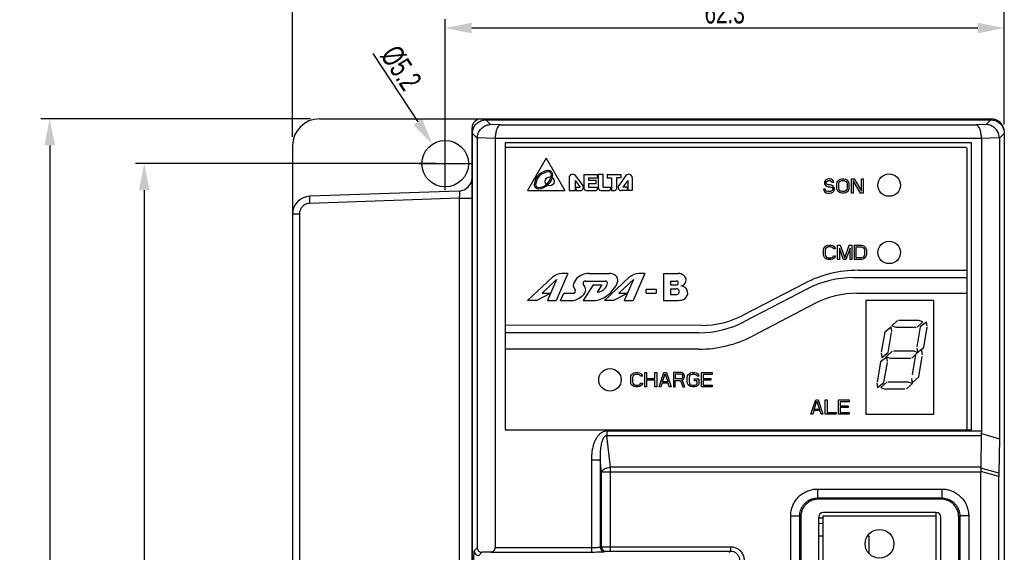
# Model space of a CAD drawing. Extents: x -1 to 1437, y 34 to 468.
# Tile 12 of 34: x 516 to 627, y 293 to 353. Entities that reach past the tile are written whole.
import ezdxf

# ---------------------------------------------------------------- set-up
doc = ezdxf.new("R2010")
doc.units = 0
doc.header["$LTSCALE"] = 23.1
doc.header["$MEASUREMENT"] = 0
doc.linetypes.add('HIDDEN', pattern=[0.2, 0.1, -0.1])
doc.layers.get('0').update_dxf_attribs({"linetype": 'CONTINUOUS'})
doc.layers.add('DEFAULT_2', color=8, linetype='HIDDEN')
doc.layers.add('DIM', color=5, linetype='CONTINUOUS', lineweight=0)
doc.styles.get("Standard").update_dxf_attribs({"font": 'txt', "width": 0.7})
doc.dimstyles.get("Standard").update_dxf_attribs({"dimtxt": 2.5, "dimasz": 1.5, "dimexe": 0.18, "dimexo": 0.0625, "dimgap": 0.09, "dimtad": 1, "dimdsep": 46, "dimtxsty": 'Standard', "dimblk": '_FILLED', "dimblk1": '_FILLED', "dimblk2": '_FILLED', "dimcen": 0.09, "dimadec": 0, "dimazin": 0, "dimtol": 1, "dimtp": 0.01, "dimtm": 0.01, "dimtfac": 1, "dimtofl": 0, "dimtmove": 0, "dimatfit": 3, "dimldrblk": '_FILLED', "dimfxl": 0, "dimtolj": 1, "dimarcsym": 0})

# ---------------------------------------------------------------- blocks, each defined once
blk = doc.blocks.new('_FILLED')
at = {"color": 0, "linetype": 'ByBlock'}
blk.add_solid([(0, 0), (-1, 0.2), (-1, -0.2)], dxfattribs=at)
blk = doc.blocks.new('*D76')
at = {"layer": 'DIM', "color": 0, "lineweight": -2}
for p, q in [((562.67, 337.03), (528.72, 337.03)), ((529.72, 334.03), (529.72, 186.13)), ((562.67, 183.13), (528.72, 183.13))]:
    blk.add_line(p, q, dxfattribs=at)
at = {"layer": 'DIM', "color": 0, "lineweight": -2, "xscale": 3, "yscale": 3, "zscale": 3}
for p, rotation in [((529.72, 337.03), 90), ((529.72, 183.13), 270)]:
    blk.add_blockref('_FILLED', p, dxfattribs=dict(at, rotation=rotation))
at = {"layer": 'DIM', "color": 0, "insert": (527.97, 260.08), "char_height": 2.5, "attachment_point": 5, "rotation": 90}
blk.add_mtext('\\A1;152', dxfattribs=at)
blk = doc.blocks.new('*D77')
at = {"layer": 'DIM', "color": 0, "lineweight": -2}
for p, q in [((548.49, 342.09), (518.06, 342.09)), ((519.06, 339.09), (519.06, 183.09)), ((546.47, 180.09), (518.06, 180.09))]:
    blk.add_line(p, q, dxfattribs=at)
at = {"layer": 'DIM', "color": 0, "lineweight": -2, "xscale": 3, "yscale": 3, "zscale": 3}
for p, rotation in [((519.06, 342.09), 90), ((519.06, 180.09), 270)]:
    blk.add_blockref('_FILLED', p, dxfattribs=dict(at, rotation=rotation))
at = {"layer": 'DIM', "color": 0, "insert": (517.31, 261.09), "char_height": 2.5, "attachment_point": 5, "rotation": 90}
blk.add_mtext('\\A1;162', dxfattribs=at)
blk = doc.blocks.new('*D78')
at = {"layer": 'DIM', "color": 0, "lineweight": -2}
for p, q in [((555.5, 349.47), (560.57, 341.74)), ((563.67, 334.03), (563.67, 340.03)), ((560.67, 337.03), (566.67, 337.03))]:
    blk.add_line(p, q, dxfattribs=at)
at = {"layer": 'DIM', "color": 0, "lineweight": -2, "xscale": 3, "yscale": 3, "zscale": 3, "rotation": 303.2789923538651}
blk.add_blockref('_FILLED', (562.22, 339.23), dxfattribs=at)
at = {"layer": 'DIM', "color": 0, "insert": (558.68, 347.82), "char_height": 2.5, "attachment_point": 5, "rotation": 303.279}
blk.add_mtext('\\A1;%%C5.2', dxfattribs=at)
blk = doc.blocks.new('*D79')
at = {"layer": 'DIM', "color": 0, "lineweight": -2}
for p, q in [((546.45, 340.05), (546.45, 361.87)), ((626.74, 341.57), (626.74, 361.87)), ((623.74, 360.87), (549.45, 360.87))]:
    blk.add_line(p, q, dxfattribs=at)
at = {"layer": 'DIM', "color": 0, "lineweight": -2, "xscale": 3, "yscale": 3, "zscale": 3, "rotation": 180}
blk.add_blockref('_FILLED', (546.45, 360.87), dxfattribs=at)
at = {"layer": 'DIM', "color": 0, "lineweight": -2, "xscale": 3, "yscale": 3, "zscale": 3}
blk.add_blockref('_FILLED', (626.74, 360.87), dxfattribs=at)
at = {"layer": 'DIM', "color": 0, "insert": (586.6, 362.62), "char_height": 2.5, "attachment_point": 5}
blk.add_mtext('\\A1;79.3', dxfattribs=at)
blk = doc.blocks.new('*D80')
at = {"layer": 'DIM', "color": 0, "lineweight": -2}
for p, q in [((563.67, 338.03), (563.67, 353.34)), ((626.74, 341.45), (626.74, 353.34)), ((623.74, 352.34), (566.67, 352.34))]:
    blk.add_line(p, q, dxfattribs=at)
at = {"layer": 'DIM', "color": 0, "lineweight": -2, "xscale": 3, "yscale": 3, "zscale": 3, "rotation": 180}
blk.add_blockref('_FILLED', (563.67, 352.34), dxfattribs=at)
at = {"layer": 'DIM', "color": 0, "lineweight": -2, "xscale": 3, "yscale": 3, "zscale": 3}
blk.add_blockref('_FILLED', (626.74, 352.34), dxfattribs=at)
at = {"layer": 'DIM', "color": 0, "insert": (595.2, 354.09), "char_height": 2.5, "attachment_point": 5}
blk.add_mtext('\\A1;62.3', dxfattribs=at)

msp = doc.modelspace()

# ---------------------------------------------------------------- linework, layer by layer
at = {"color": 7, "linetype": 'Continuous'}
for p, q in [((549.49, 342.09), (625.23, 342.09)), ((566.7, 179.08), (566.7, 341.08)), ((568.26, 341.97), (625.23, 341.97)), ((568.78, 341.44), (568.26, 341.97)), ((569.93, 341.4), (568.78, 341.44)), ((569.93, 341.4), (623.56, 341.4)), ((571.77, 342.09), (571.77, 341.97)), ((624.7, 341.44), (623.56, 341.4)), ((624.7, 341.44), (625.23, 341.97)), ((566.74, 193.16), (566.74, 340.45)), ((567.29, 339.9), (566.74, 340.45)), ((569.31, 339.87), (567.29, 339.94)), ((567.29, 339.9), (567.29, 293.64)), ((569.31, 339.89), (624.17, 339.89)), ((626.19, 339.94), (624.17, 339.87)), ((626.19, 339.9), (626.74, 340.45)), ((626.19, 339.9), (626.19, 305.97)), ((626.74, 340.57), (626.74, 179.5)), ((546.45, 339.05), (546.45, 181.1)), ((569.31, 339.87), (569.31, 293.69)), ((570.43, 339.37), (570.43, 306.97)), ((623.06, 339.37), (570.43, 339.37)), ((622.35, 338.86), (570.63, 338.86)), ((623.06, 306.97), (623.06, 339.37)), ((624.17, 339.87), (624.17, 306.84)), ((622.55, 307.17), (622.55, 338.66)), ((575.07, 337.65), (572.96, 334)), ((575.07, 337.65), (577.16, 334)), ((577.65, 335.44), (577.65, 334)), ((578.35, 335.68), (579.19, 334.58)), ((579.33, 335.82), (580.82, 335.82)), ((579.33, 335.82), (579.33, 334.26)), ((580.82, 335.82), (580.82, 335.43)), ((580.97, 335.83), (581.48, 335.83)), ((580.97, 334.27), (580.97, 335.83)), ((581.48, 334.39), (581.48, 335.83)), ((581.93, 335.82), (583.49, 335.82)), ((581.93, 335.82), (581.93, 335.44)), ((581.93, 335.44), (582.45, 335.44)), ((582.45, 335.44), (582.45, 334)), ((584.06, 335.68), (583.25, 334.57)), ((583.49, 335.82), (583.49, 335.43)), ((584.77, 335.44), (584.77, 334)), ((578.34, 335.11), (578.9, 334.36)), ((578.34, 335.11), (578.34, 334)), ((578.4, 334.36), (578.9, 334.36)), ((578.4, 334.36), (578.4, 334)), ((579.84, 335.43), (580.82, 335.43)), ((579.84, 335.43), (579.84, 335.16)), ((579.84, 335.16), (580.69, 335.16)), ((579.84, 334.77), (580.69, 334.77)), ((579.84, 334.77), (579.84, 334.37)), ((579.84, 334.37), (580.82, 334.37)), ((580.69, 334.77), (580.69, 335.16)), ((580.82, 334.37), (580.82, 334.12)), ((581.48, 334.39), (582.33, 334.39)), ((582.33, 334.39), (582.33, 334.14)), ((583.49, 335.43), (582.98, 335.43)), ((582.98, 335.43), (582.98, 334.14)), ((584.26, 335.11), (583.72, 334.37)), ((584.19, 334.37), (583.72, 334.37)), ((584.19, 334.37), (584.19, 334)), ((584.26, 335.11), (584.26, 334)), ((606.48, 335.07), (606.45, 334.94)), ((606.45, 334.94), (606.45, 334.8)), ((606.45, 334.8), (606.48, 334.66)), ((606.62, 335.21), (606.48, 335.07)), ((606.48, 334.66), (606.62, 334.52)), ((606.75, 335.28), (606.62, 335.21)), ((606.62, 334.52), (606.75, 334.45)), ((606.65, 334.9), (606.69, 335.01)), ((606.65, 334.83), (606.65, 334.9)), ((606.69, 334.73), (606.65, 334.83)), ((606.69, 335.01), (606.79, 335.07)), ((606.79, 334.66), (606.69, 334.73)), ((606.89, 335.32), (606.75, 335.28)), ((606.75, 334.45), (606.89, 334.42)), ((606.79, 335.07), (606.89, 335.11)), ((606.89, 334.63), (606.79, 334.66)), ((607.06, 335.32), (606.89, 335.32)), ((606.89, 335.11), (607.09, 335.11)), ((607.09, 334.63), (606.89, 334.63)), ((606.89, 334.42), (607.09, 334.42)), ((607.23, 335.28), (607.06, 335.32)), ((607.09, 335.11), (607.19, 335.07)), ((607.26, 334.59), (607.09, 334.63)), ((607.09, 334.42), (607.23, 334.39)), ((607.19, 335.07), (607.26, 335.01)), ((607.36, 335.18), (607.23, 335.28)), ((607.23, 334.39), (607.33, 334.32)), ((607.26, 335.01), (607.29, 334.94)), ((607.4, 334.52), (607.26, 334.59)), ((607.29, 334.94), (607.5, 334.94)), ((607.46, 335.04), (607.36, 335.18)), ((607.53, 334.39), (607.4, 334.52)), ((607.5, 334.94), (607.46, 335.04)), ((607.6, 334.25), (607.53, 334.39)), ((607.87, 334.76), (607.9, 334.94)), ((607.87, 334.25), (607.87, 334.76)), ((607.9, 334.94), (607.97, 335.07)), ((607.97, 335.07), (608.1, 335.21)), ((608.07, 334.76), (608.1, 334.9)), ((608.07, 334.25), (608.07, 334.76)), ((608.1, 335.21), (608.24, 335.28)), ((608.1, 334.9), (608.17, 335.01)), ((608.17, 335.01), (608.27, 335.07)), ((608.24, 335.28), (608.41, 335.32)), ((608.27, 335.07), (608.41, 335.11)), ((608.41, 335.32), (608.68, 335.32)), ((608.41, 335.11), (608.68, 335.11)), ((608.68, 335.32), (608.85, 335.28)), ((608.68, 335.11), (608.81, 335.07)), ((608.81, 335.07), (608.91, 335.01)), ((608.85, 335.28), (608.98, 335.21)), ((608.91, 335.01), (608.98, 334.9)), ((608.98, 335.21), (609.12, 335.07)), ((608.98, 334.9), (609.02, 334.76)), ((609.02, 334.76), (609.02, 334.25)), ((609.12, 335.07), (609.18, 334.94)), ((609.18, 334.94), (609.22, 334.76)), ((609.22, 334.76), (609.22, 334.25)), ((609.49, 335.32), (609.79, 335.32)), ((609.49, 333.7), (609.49, 335.32)), ((610.53, 333.7), (609.69, 335.11)), ((609.69, 335.11), (609.69, 333.7)), ((609.79, 335.32), (610.64, 333.94)), ((610.64, 335.32), (610.84, 335.32)), ((610.64, 333.94), (610.64, 335.32)), ((610.84, 335.32), (610.84, 333.7)), ((565.24, 333.94), (548.41, 333.35)), ((572.96, 334), (577.16, 334)), ((577.65, 334), (578.34, 334)), ((578.4, 334), (578.9, 334)), ((579.59, 334), (580.7, 334)), ((581.24, 334), (582.19, 334)), ((582.45, 334), (582.84, 334)), ((584.19, 334), (583.54, 334)), ((584.77, 334), (584.26, 334)), ((606.55, 334.14), (606.35, 334.14)), ((606.35, 334.14), (606.38, 334.01)), ((606.38, 334.01), (606.48, 333.83)), ((606.48, 333.83), (606.65, 333.73)), ((606.59, 334.04), (606.55, 334.14)), ((606.69, 333.94), (606.59, 334.04)), ((606.65, 333.73), (606.82, 333.7)), ((606.82, 333.9), (606.69, 333.94)), ((607.09, 333.9), (606.82, 333.9)), ((606.82, 333.7), (607.09, 333.7)), ((607.23, 333.94), (607.09, 333.9)), ((607.09, 333.7), (607.26, 333.73)), ((607.33, 334.01), (607.23, 333.94)), ((607.26, 333.73), (607.4, 333.8)), ((607.33, 334.32), (607.4, 334.21)), ((607.4, 334.11), (607.33, 334.01)), ((607.4, 334.21), (607.4, 334.11)), ((607.4, 333.8), (607.53, 333.94)), ((607.53, 333.94), (607.6, 334.08)), ((607.6, 334.08), (607.6, 334.25)), ((607.9, 334.08), (607.87, 334.25)), ((607.97, 333.94), (607.9, 334.08)), ((608.1, 333.8), (607.97, 333.94)), ((608.1, 334.11), (608.07, 334.25)), ((608.17, 334.01), (608.1, 334.11)), ((608.24, 333.73), (608.1, 333.8)), ((608.27, 333.94), (608.17, 334.01)), ((608.41, 333.7), (608.24, 333.73)), ((608.41, 333.9), (608.27, 333.94)), ((608.68, 333.9), (608.41, 333.9)), ((608.68, 333.7), (608.41, 333.7)), ((608.81, 333.94), (608.68, 333.9)), ((608.85, 333.73), (608.68, 333.7)), ((608.91, 334.01), (608.81, 333.94)), ((608.98, 333.8), (608.85, 333.73)), ((608.98, 334.11), (608.91, 334.01)), ((609.02, 334.25), (608.98, 334.11)), ((609.12, 333.94), (608.98, 333.8)), ((609.18, 334.08), (609.12, 333.94)), ((609.22, 334.25), (609.18, 334.08)), ((609.69, 333.7), (609.49, 333.7)), ((610.84, 333.7), (610.53, 333.7)), ((565.26, 333.13), (548.39, 332.54)), ((565.26, 333.13), (565.26, 187.03)), ((565.26, 333.13), (566.7, 333.13)), ((547.22, 331.33), (546.45, 331.33)), ((547.22, 331.33), (547.22, 188.83)), ((606.45, 327.58), (606.59, 327.72)), ((606.59, 327.72), (606.72, 327.79)), ((606.72, 327.79), (606.89, 327.82)), ((606.89, 327.82), (607.19, 327.82)), ((607.19, 327.82), (607.36, 327.79)), ((607.36, 327.79), (607.5, 327.72)), ((607.5, 327.72), (607.63, 327.58)), ((607.94, 326.2), (607.94, 327.82)), ((607.94, 327.82), (608.24, 327.82)), ((608.24, 327.82), (608.75, 326.38)), ((608.75, 326.38), (609.25, 327.82)), ((609.25, 327.82), (609.56, 327.82)), ((609.56, 327.82), (609.56, 326.2)), ((609.83, 326.2), (609.83, 327.82)), ((609.83, 327.82), (610.64, 327.82)), ((610.64, 327.82), (610.8, 327.79)), ((610.8, 327.79), (610.94, 327.72)), ((610.94, 327.72), (611.07, 327.58)), ((606.35, 327.27), (606.38, 327.44)), ((606.35, 326.75), (606.35, 327.27)), ((606.38, 326.58), (606.35, 326.75)), ((606.38, 327.44), (606.45, 327.58)), ((606.45, 326.44), (606.38, 326.58)), ((606.59, 327.41), (606.55, 327.27)), ((606.55, 327.27), (606.55, 326.75)), ((606.55, 326.75), (606.59, 326.62)), ((606.65, 327.51), (606.59, 327.41)), ((606.59, 326.62), (606.65, 326.51)), ((606.75, 327.58), (606.65, 327.51)), ((606.89, 327.62), (606.75, 327.58)), ((607.19, 327.62), (606.89, 327.62)), ((607.33, 327.58), (607.19, 327.62)), ((607.43, 327.51), (607.33, 327.58)), ((607.46, 327.41), (607.43, 327.51)), ((607.43, 326.51), (607.46, 326.62)), ((607.67, 327.41), (607.46, 327.41)), ((607.46, 326.62), (607.67, 326.62)), ((607.63, 327.58), (607.67, 327.41)), ((607.67, 326.62), (607.63, 326.44)), ((608.61, 326.2), (608.14, 327.48)), ((608.14, 327.48), (608.14, 326.2)), ((609.35, 327.48), (608.88, 326.2)), ((609.35, 326.2), (609.35, 327.48)), ((610.03, 326.41), (610.03, 327.62)), ((610.03, 327.62), (610.64, 327.62)), ((610.64, 327.62), (610.77, 327.58)), ((610.77, 327.58), (610.87, 327.51)), ((610.87, 327.51), (610.94, 327.41)), ((610.94, 326.62), (610.87, 326.51)), ((610.94, 327.41), (610.97, 327.27)), ((610.97, 326.75), (610.94, 326.62)), ((610.97, 327.27), (610.97, 326.75)), ((611.07, 327.58), (611.14, 327.44)), ((611.14, 326.58), (611.07, 326.44)), ((611.14, 327.44), (611.18, 327.27)), ((611.18, 326.75), (611.14, 326.58)), ((611.18, 327.27), (611.18, 326.75)), ((606.59, 326.31), (606.45, 326.44)), ((606.72, 326.24), (606.59, 326.31)), ((606.65, 326.51), (606.75, 326.44)), ((606.89, 326.2), (606.72, 326.24)), ((606.75, 326.44), (606.89, 326.41)), ((606.89, 326.41), (607.19, 326.41)), ((607.19, 326.2), (606.89, 326.2)), ((607.19, 326.41), (607.33, 326.44)), ((607.36, 326.24), (607.19, 326.2)), ((607.33, 326.44), (607.43, 326.51)), ((607.5, 326.31), (607.36, 326.24)), ((607.63, 326.44), (607.5, 326.31)), ((608.14, 326.2), (607.94, 326.2)), ((608.88, 326.2), (608.61, 326.2)), ((609.56, 326.2), (609.35, 326.2)), ((610.64, 326.2), (609.83, 326.2)), ((610.64, 326.41), (610.03, 326.41)), ((610.77, 326.44), (610.64, 326.41)), ((610.8, 326.24), (610.64, 326.2)), ((610.87, 326.51), (610.77, 326.44)), ((610.94, 326.31), (610.8, 326.24)), ((611.07, 326.44), (610.94, 326.31)), ((577.51, 324.62), (576.19, 321.56)), ((577.51, 324.62), (576.84, 324.62)), ((579.9, 324.62), (582.17, 324.62)), ((586.18, 324.62), (584.86, 321.56)), ((586.18, 324.62), (585.51, 324.62)), ((588.28, 324.62), (589.97, 324.62)), ((588.28, 324.62), (588.28, 321.56)), ((610.25, 324.99), (622.55, 324.99)), ((572.97, 321.56), (575.77, 324.2)), ((576.24, 323.95), (574.6, 322.4)), ((576.24, 323.95), (575.21, 321.56)), ((580.35, 323.33), (579.22, 321.56)), ((579.46, 323.07), (579.25, 323.47)), ((579.46, 323.78), (581.74, 323.78)), ((580.35, 323.33), (581.33, 323.33)), ((581.33, 323.33), (580.81, 322.53)), ((581.64, 321.56), (584.44, 324.2)), ((584.91, 323.95), (583.27, 322.4)), ((584.91, 323.95), (583.88, 321.56)), ((589.07, 323.78), (589.74, 323.78)), ((589.07, 323.78), (589.07, 323.33)), ((589.07, 323.33), (589.74, 323.33)), ((604.19, 323.51), (597.28, 319.91)), ((609.71, 324.16), (622.55, 324.16)), ((573.96, 321.56), (575.57, 322.4)), ((574.6, 322.4), (575.57, 322.4)), ((576.68, 321.56), (577.04, 322.4)), ((577.04, 322.4), (578.15, 322.4)), ((578.13, 323.15), (578.35, 322.73)), ((582.63, 321.56), (584.24, 322.4)), ((583.27, 322.4), (584.24, 322.4)), ((586.36, 322.85), (587.46, 322.85)), ((586.36, 322.4), (586.36, 322.85)), ((586.36, 322.4), (587.46, 322.4)), ((587.46, 322.85), (587.46, 322.4)), ((589.07, 322.91), (589.74, 322.91)), ((589.07, 322.91), (589.07, 322.24)), ((589.07, 322.24), (589.74, 322.24)), ((604.55, 322.9), (597.44, 319.2)), ((610.12, 322.4), (622.55, 322.4)), ((573.96, 321.56), (572.97, 321.56)), ((575.21, 321.56), (576.19, 321.56)), ((576.68, 321.56), (577.78, 321.56)), ((579.22, 321.56), (580.2, 321.56)), ((582.63, 321.56), (581.64, 321.56)), ((583.88, 321.56), (584.86, 321.56)), ((588.28, 321.56), (589.55, 321.56)), ((605.46, 321.26), (598.34, 317.56)), ((618.81, 321.59), (611.12, 321.59)), ((611.12, 321.59), (611.12, 308.73)), ((618.81, 308.73), (618.81, 321.59)), ((592.61, 318.77), (570.43, 318.78)), ((592.29, 317.94), (570.43, 317.94)), ((592.29, 316.08), (570.43, 316.08)), ((584.7, 313.2), (584.84, 313.34)), ((584.84, 313.34), (584.97, 313.41)), ((584.97, 313.41), (585.14, 313.45)), ((585.14, 313.24), (585.01, 313.2)), ((585.14, 313.45), (585.44, 313.45)), ((585.44, 313.24), (585.14, 313.24)), ((585.44, 313.45), (585.61, 313.41)), ((585.58, 313.2), (585.44, 313.24)), ((585.61, 313.41), (585.75, 313.34)), ((585.75, 313.34), (585.88, 313.2)), ((586.19, 313.45), (586.39, 313.45)), ((586.19, 311.83), (586.19, 313.45)), ((586.39, 313.45), (586.39, 312.79)), ((587.33, 313.45), (587.54, 313.45)), ((587.33, 312.79), (587.33, 313.45)), ((587.54, 313.45), (587.54, 311.83)), ((587.81, 311.83), (588.35, 313.45)), ((588.18, 312.38), (588.48, 313.31)), ((588.35, 313.45), (588.62, 313.45)), ((588.48, 313.31), (588.79, 312.38)), ((588.62, 313.45), (589.16, 311.83)), ((590.24, 313.45), (589.43, 313.45)), ((589.43, 313.45), (589.43, 311.83)), ((590.27, 313.27), (589.63, 313.27)), ((589.63, 313.27), (589.63, 312.76)), ((590.41, 313.41), (590.24, 313.45)), ((590.37, 313.24), (590.27, 313.27)), ((590.44, 313.17), (590.37, 313.24)), ((590.54, 313.31), (590.41, 313.41)), ((590.64, 313.17), (590.54, 313.31)), ((591.08, 313.2), (591.22, 313.34)), ((591.22, 313.34), (591.35, 313.41)), ((591.35, 313.41), (591.52, 313.45)), ((591.52, 313.24), (591.38, 313.2)), ((591.52, 313.45), (591.82, 313.45)), ((591.82, 313.24), (591.52, 313.24)), ((591.82, 313.45), (591.99, 313.41)), ((591.96, 313.2), (591.82, 313.24)), ((591.99, 313.41), (592.13, 313.34)), ((592.13, 313.34), (592.26, 313.2)), ((592.57, 313.45), (593.78, 313.45)), ((592.57, 311.83), (592.57, 313.45)), ((593.78, 313.24), (592.77, 313.24)), ((592.77, 313.24), (592.77, 312.79)), ((593.78, 313.45), (593.78, 313.24)), ((584.6, 312.89), (584.63, 313.07)), ((584.6, 312.38), (584.6, 312.89)), ((584.63, 312.21), (584.6, 312.38)), ((584.63, 313.07), (584.7, 313.2)), ((584.7, 312.07), (584.63, 312.21)), ((584.84, 313.03), (584.8, 312.89)), ((584.8, 312.89), (584.8, 312.38)), ((584.8, 312.38), (584.84, 312.24)), ((584.9, 313.14), (584.84, 313.03)), ((584.84, 312.24), (584.9, 312.14)), ((585.01, 313.2), (584.9, 313.14)), ((584.9, 312.14), (585.01, 312.07)), ((585.68, 313.14), (585.58, 313.2)), ((585.58, 312.07), (585.68, 312.14)), ((585.71, 313.03), (585.68, 313.14)), ((585.68, 312.14), (585.71, 312.24)), ((585.92, 313.03), (585.71, 313.03)), ((585.71, 312.24), (585.92, 312.24)), ((585.88, 313.2), (585.92, 313.03)), ((585.92, 312.24), (585.88, 312.07)), ((586.39, 312.79), (587.33, 312.79)), ((587.33, 312.58), (586.39, 312.58)), ((586.39, 312.58), (586.39, 311.83)), ((587.33, 311.83), (587.33, 312.58)), ((588.14, 312.24), (588.01, 311.83)), ((588.82, 312.24), (588.14, 312.24)), ((588.79, 312.38), (588.18, 312.38)), ((588.95, 311.83), (588.82, 312.24)), ((589.63, 312.76), (590.27, 312.76)), ((589.63, 312.55), (590.2, 312.55)), ((589.63, 311.83), (589.63, 312.55)), ((590.2, 312.55), (590.47, 311.83)), ((590.27, 312.76), (590.37, 312.79)), ((590.37, 312.79), (590.44, 312.86)), ((590.41, 312.62), (590.54, 312.69)), ((590.71, 311.83), (590.41, 312.62)), ((590.47, 313.07), (590.44, 313.17)), ((590.44, 312.86), (590.47, 312.96)), ((590.47, 312.96), (590.47, 313.07)), ((590.54, 312.69), (590.64, 312.83)), ((590.68, 313.07), (590.64, 313.17)), ((590.64, 312.83), (590.68, 312.93)), ((590.68, 312.93), (590.68, 313.07)), ((590.98, 312.89), (591.01, 313.07)), ((590.98, 312.38), (590.98, 312.89)), ((591.01, 312.2), (590.98, 312.38)), ((591.01, 313.07), (591.08, 313.2)), ((591.08, 312.07), (591.01, 312.2)), ((591.22, 313.03), (591.18, 312.89)), ((591.18, 312.89), (591.18, 312.38)), ((591.18, 312.38), (591.22, 312.24)), ((591.28, 313.14), (591.22, 313.03)), ((591.22, 312.24), (591.28, 312.14)), ((591.38, 313.2), (591.28, 313.14)), ((591.28, 312.14), (591.38, 312.07)), ((591.79, 312.72), (592.3, 312.72)), ((591.79, 312.52), (591.79, 312.72)), ((592.09, 312.52), (591.79, 312.52)), ((592.06, 313.14), (591.96, 313.2)), ((591.96, 312.07), (592.06, 312.14)), ((592.09, 313.03), (592.06, 313.14)), ((592.06, 312.14), (592.09, 312.24)), ((592.3, 313.03), (592.09, 313.03)), ((592.09, 312.24), (592.09, 312.52)), ((592.26, 313.2), (592.3, 313.03)), ((592.3, 312.2), (592.26, 312.07)), ((592.3, 312.72), (592.3, 312.2)), ((592.77, 312.79), (593.65, 312.79)), ((593.65, 312.58), (592.77, 312.58)), ((592.77, 312.58), (592.77, 312.03)), ((593.65, 312.79), (593.65, 312.58)), ((584.84, 311.93), (584.7, 312.07)), ((584.97, 311.86), (584.84, 311.93)), ((585.14, 311.83), (584.97, 311.86)), ((585.01, 312.07), (585.14, 312.03)), ((585.14, 312.03), (585.44, 312.03)), ((585.44, 311.83), (585.14, 311.83)), ((585.44, 312.03), (585.58, 312.07)), ((585.61, 311.86), (585.44, 311.83)), ((585.75, 311.93), (585.61, 311.86)), ((585.88, 312.07), (585.75, 311.93)), ((586.39, 311.83), (586.19, 311.83)), ((587.54, 311.83), (587.33, 311.83)), ((588.01, 311.83), (587.81, 311.83)), ((589.16, 311.83), (588.95, 311.83)), ((589.43, 311.83), (589.63, 311.83)), ((590.47, 311.83), (590.71, 311.83)), ((591.22, 311.93), (591.08, 312.07)), ((591.35, 311.86), (591.22, 311.93)), ((591.52, 311.83), (591.35, 311.86)), ((591.38, 312.07), (591.52, 312.03)), ((591.52, 312.03), (591.82, 312.03)), ((591.82, 311.83), (591.52, 311.83)), ((591.82, 312.03), (591.96, 312.07)), ((591.99, 311.86), (591.82, 311.83)), ((592.13, 311.93), (591.99, 311.86)), ((592.26, 312.07), (592.13, 311.93)), ((593.78, 311.83), (592.57, 311.83)), ((592.77, 312.03), (593.78, 312.03)), ((593.78, 312.03), (593.78, 311.83)), ((604.93, 308.74), (605.47, 310.36)), ((605.3, 309.29), (605.61, 310.22)), ((605.47, 310.36), (605.74, 310.36)), ((605.61, 310.22), (605.91, 309.29)), ((605.74, 310.36), (606.28, 308.74)), ((606.55, 310.36), (606.75, 310.36)), ((606.55, 308.74), (606.55, 310.36)), ((606.75, 310.36), (606.75, 308.94)), ((608.04, 310.36), (609.25, 310.36)), ((608.04, 308.74), (608.04, 310.36)), ((609.25, 310.15), (608.24, 310.15)), ((608.24, 310.15), (608.24, 309.7)), ((609.25, 310.36), (609.25, 310.15)), ((605.27, 309.15), (605.13, 308.74)), ((605.94, 309.15), (605.27, 309.15)), ((605.91, 309.29), (605.3, 309.29)), ((606.08, 308.74), (605.94, 309.15)), ((606.75, 308.94), (607.77, 308.94)), ((607.77, 308.94), (607.77, 308.74)), ((608.24, 309.7), (609.12, 309.7)), ((609.12, 309.5), (608.24, 309.5)), ((608.24, 309.5), (608.24, 308.94)), ((608.24, 308.94), (609.25, 308.94)), ((609.12, 309.7), (609.12, 309.5)), ((609.25, 308.94), (609.25, 308.74)), ((605.13, 308.74), (604.93, 308.74)), ((606.28, 308.74), (606.08, 308.74)), ((607.77, 308.74), (606.55, 308.74)), ((609.25, 308.74), (608.04, 308.74)), ((611.12, 308.73), (618.81, 308.73)), ((570.43, 306.97), (623.06, 306.97)), ((624.17, 306.84), (581.92, 306.84)), ((581.92, 306.84), (581.92, 306.3)), ((624.15, 306.3), (581.92, 306.3)), ((582.31, 302.75), (581.92, 306.3)), ((624.15, 306.3), (624.08, 302.75)), ((624.16, 306.55), (626.19, 305.97)), ((626.19, 305.97), (626.11, 302.09)), ((580.16, 303.58), (580.16, 293.18)), ((580.16, 303.58), (581.16, 303.58)), ((581.16, 303.58), (581.16, 293.73)), ((581.31, 302.21), (581.16, 303.58)), ((581.31, 293.76), (581.31, 302.21)), ((624.08, 302.75), (582.31, 302.75)), ((582.31, 293.27), (582.31, 302.75)), ((624.08, 302.21), (582.31, 302.21)), ((626.11, 302.09), (624.08, 302.65)), ((626.11, 301.72), (624.08, 302.28)), ((624.08, 180.17), (624.08, 302.21)), ((626.11, 180.14), (626.11, 301.72)), ((605.68, 300.29), (619.69, 300.29)), ((605.68, 300.29), (605.68, 299.28)), ((619.69, 300.29), (619.69, 299.28)), ((605.68, 299.28), (619.69, 299.28)), ((605.68, 299.28), (605.8, 299.16)), ((619.57, 299.16), (605.8, 299.16)), ((619.69, 299.28), (619.57, 299.16)), ((602.65, 207.91), (602.65, 297.26)), ((602.65, 297.26), (603.66, 297.26)), ((603.66, 207.91), (603.66, 297.26)), ((603.66, 297.26), (603.78, 297.14)), ((603.78, 297.14), (603.78, 208.03)), ((605.8, 297.13), (605.8, 243.27)), ((605.8, 297.03), (606.29, 297.03)), ((606.29, 297.24), (606.29, 243.37)), ((619.05, 297.24), (606.29, 297.24)), ((619.07, 297.64), (606.31, 297.64)), ((619.05, 242.76), (619.05, 297.64)), ((619.57, 243.27), (619.57, 297.13)), ((621.72, 297.26), (621.6, 297.14)), ((621.6, 208.03), (621.6, 297.14)), ((621.72, 297.26), (621.72, 207.91)), ((622.73, 297.26), (621.72, 297.26)), ((622.73, 297.26), (622.73, 207.91)), ((606.29, 296.38), (605.8, 296.39)), ((605.8, 295.01), (606.29, 295.01)), ((611.33, 295.01), (611.46, 295.01)), ((611.46, 295.01), (611.46, 293.04)), ((566.95, 293.3), (567.29, 293.64)), ((569.31, 293.69), (580.16, 293.69)), ((581.16, 293.73), (581.31, 293.76)), ((581.66, 293.23), (581.81, 293.26)), ((582.31, 293.78), (595.87, 293.78)), ((582.31, 293.27), (595.87, 293.27)), ((595.87, 293.27), (595.72, 293.12)), ((595.87, 293.78), (595.87, 293.27)), ((567.46, 292.79), (567.81, 293.15)), ((568.81, 293.18), (567.81, 293.15)), ((568.81, 293.18), (580.16, 293.18))]:
    msp.add_line(p, q, dxfattribs=at)
for centre, radius in [((563.67, 337.03), 2.63), ((575.45, 335.02), 0.506), ((613.75, 334.61), 1.27), ((613.75, 327.01), 1.27), ((582.26, 312.63), 1.27), ((612.67, 294.11), 1.62)]:
    msp.add_circle(centre, radius, dxfattribs=at)
for centre, radius, start, end in [((549.49, 339.05), 3.04, 90, 180), ((567.72, 341.08), 1.01, 90, 180), ((625.23, 340.57), 1.52, 0, 90), ((570.63, 338.66), 0.203, 89.9985, 179.9985), ((622.35, 338.66), 0.203, 359.9985, 89.9985), ((565.18, 335.46), 1.52, 272, 0.0004), ((575.4, 334.57), 1.68, 92.618, 176.6629), ((575.4, 334.57), 1.53, 92.357, 176.6629), ((574.12, 335.86), 1.53, 272.618, 356.9239), ((574.12, 335.86), 1.68, 272.618, 356.6629), ((575.34, 335.79), 0.451, 356.6629, 92.618), ((575.35, 335.8), 0.299, 356.9239, 92.357), ((578.04, 335.44), 0.395, 37.0979, 179.9985), ((584.38, 335.44), 0.395, 359.9985, 143.7185), ((574.17, 334.64), 0.451, 176.6629, 272.618), ((574.17, 334.64), 0.304, 176.6629, 272.618), ((578.9, 334.36), 0.359, 269.9985, 37.0979), ((583.54, 334.36), 0.359, 143.7185, 269.9985), ((548.48, 331.33), 2.02, 92, 180), ((579.59, 334.26), 0.263, 179.9985, 269.9985), ((580.7, 334.12), 0.121, 269.9985, 359.9985), ((581.24, 334.27), 0.273, 179.9985, 269.9985), ((582.19, 334.14), 0.142, 269.9985, 359.9985), ((582.84, 334.14), 0.137, 269.9985, 359.9985), ((576.84, 323.07), 1.55, 89.9985, 133.2905), ((579.9, 322.62), 2, 89.9985, 134.5719), ((582.17, 323.25), 1.37, 63.5236, 89.9985), ((582.49, 323.89), 0.651, 359.9985, 63.5236), ((585.51, 323.07), 1.55, 89.9985, 133.2905), ((589.97, 323.56), 1.06, 56.5768, 89.9985), ((590.19, 323.89), 0.66, 277.0371, 56.5768), ((610.25, 311.86), 13.13, 89.9985, 117.4751), ((578.33, 323.25), 0.225, 170.9732, 207.4751), ((579.46, 323.07), 1.37, 134.5719, 170.9732), ((579.46, 323.56), 0.225, 89.9985, 203.4512), ((579.9, 324.97), 3.49, 301.467, 333.7214), ((581.74, 323.56), 0.225, 359.9985, 89.9985), ((581.11, 323.56), 0.855, 319.2071, 359.9985), ((582.08, 323.89), 1.06, 333.7214, 359.9985), ((589.74, 323.56), 0.225, 269.9985, 89.9985), ((589.97, 321.9), 1.37, 48.8474, 77.2162), ((609.71, 312.99), 11.17, 89.9985, 117.4751), ((578.15, 322.62), 0.225, 269.9985, 27.4751), ((578.05, 323.25), 1.59, 310.9665, 332.5219), ((578.93, 322.79), 0.6, 332.5219, 27.4751), ((580.72, 323.89), 1.37, 273.9996, 319.2071), ((589.74, 322.58), 0.335, 269.9985, 89.9985), ((590.21, 322.44), 0.821, 280.1166, 37.0274), ((610.12, 312.29), 10.11, 89.9985, 117.4751), ((577.78, 323.56), 2, 269.9985, 310.9665), ((580.2, 324.48), 2.92, 269.9985, 301.467), ((589.55, 326.14), 4.58, 269.9985, 280.1166), ((592.61, 328.88), 10.11, 269.9985, 297.4751), ((592.29, 329.11), 11.17, 269.9985, 297.4751), ((592.29, 329.21), 13.13, 269.9985, 297.4751), ((570.63, 307.17), 0.203, 179.9985, 247.6093), ((622.35, 307.17), 0.203, 270, 359.9985), ((606.31, 297.13), 0.506, 90, 180), ((619.07, 297.13), 0.506, 0, 90)]:
    msp.add_arc(centre, radius, start, end, dxfattribs=at)
for points, start_tangent, end_tangent in [([(566.74, 340.45), (566.81, 340.92), (567.03, 341.35), (567.36, 341.68), (567.79, 341.9), (568.26, 341.97)], (0, 1), (1, 0)), ([(567.29, 339.94), (567.38, 340.42), (567.61, 340.84), (567.94, 341.16), (568.35, 341.37), (568.78, 341.44)], (0.024741, 0.999694), (0.999879, 0.01553)), ([(569.93, 341.4), (569.75, 341.32), (569.58, 341.11), (569.44, 340.78), (569.35, 340.36), (569.31, 339.87)], (-0.996293, -0.086021), (0, -1)), ([(624.17, 339.87), (624.13, 340.36), (624.04, 340.78), (623.9, 341.11), (623.73, 341.32), (623.56, 341.4)], (0, 1), (-0.996293, 0.086021)), ([(626.19, 339.94), (626.1, 340.42), (625.88, 340.84), (625.54, 341.16), (625.13, 341.37), (624.7, 341.44)], (-0.024741, 0.999694), (-0.999879, 0.01553)), ([(625.23, 341.97), (625.7, 341.9), (626.12, 341.68), (626.45, 341.35), (626.67, 340.92), (626.74, 340.45)], (1, 0), (0, -1)), ([(567.29, 339.94), (567.29, 339.91), (567.29, 339.9)], (-0.024741, -0.999694), (0.030904, -0.999522)), ([(626.19, 339.94), (626.19, 339.91), (626.19, 339.9)], (0.024741, -0.999694), (-0.030904, -0.999522)), ([(548.39, 332.54), (548.39, 332.85), (548.39, 333.11), (548.39, 333.29), (548.41, 333.35)], (-0.034804, 0.999394), (0.999391, 0.034899)), ([(565.24, 333.94), (565.26, 333.91), (565.27, 333.83), (565.28, 333.7), (565.28, 333.54), (565.27, 333.34), (565.26, 333.13)], (0.999408, 0.034408), (-0.065254, -0.997869)), ([(548.39, 332.54), (548.1, 332.5), (547.8, 332.37), (547.55, 332.16), (547.36, 331.89), (547.25, 331.6), (547.22, 331.33)], (-0.999387, -0.034998), (0.000059, -1)), ([(581.92, 306.84), (581.63, 306.8), (581.35, 306.68), (581.09, 306.49), (580.86, 306.22), (580.66, 305.91), (580.49, 305.54), (580.35, 305.12), (580.25, 304.65), (580.19, 304.14), (580.16, 303.58)], (-0.999999, -0.00173), (0.000004, -1)), ([(624.17, 306.84), (624.16, 306.69), (624.12, 306.54)], (0, -1), (-0.30363, -0.95279)), ([(581.92, 306.3), (581.77, 306.28), (581.64, 306.19), (581.51, 306.03), (581.41, 305.82), (581.32, 305.55), (581.25, 305.24), (581.2, 304.89), (581.16, 304.5), (581.15, 304.06), (581.16, 303.58)], (-0.996964, 0.077861), (0.045811, -0.99895)), ([(624.12, 306.54), (624.14, 306.54), (624.16, 306.55)], (0.963722, -0.266908), (0.963722, -0.266908)), ([(624.12, 306.54), (624.15, 306.42), (624.15, 306.3)], (0.25023, -0.968186), (-0.02182, -0.999762)), ([(581.31, 302.21), (581.43, 302.4), (581.65, 302.56), (581.96, 302.69), (582.31, 302.75)], (0.263915, 0.964546), (0.996875, 0.079)), ([(582.31, 302.21), (582.17, 302.21), (582.03, 302.21), (581.89, 302.21), (581.75, 302.21), (581.63, 302.21), (581.52, 302.21), (581.43, 302.21), (581.36, 302.21), (581.31, 302.21)], (-1, 0), (-1, 0)), ([(624.08, 302.65), (624.08, 302.69), (624.08, 302.72), (624.08, 302.75)], (-0.09976, 0.995011), (0.02182, 0.999762)), ([(624.08, 302.65), (624.09, 302.53), (624.09, 302.41), (624.08, 302.28)], (0.09976, -0.995011), (-0.069162, -0.997605)), ([(624.08, 302.28), (624.08, 302.26), (624.08, 302.23), (624.08, 302.21)], (-0.069162, -0.997605), (0, -1)), ([(626.11, 302.09), (626.11, 301.91), (626.11, 301.72)], (-0.02182, -0.999762), (0, -1)), ([(602.65, 297.26), (602.68, 297.69), (602.79, 298.17), (603, 298.67), (603.31, 299.16), (603.72, 299.58), (604.2, 299.91), (604.72, 300.13), (605.22, 300.26), (605.68, 300.29)], (0.000024, 1), (1, 0)), ([(619.69, 300.29), (620.13, 300.26), (620.61, 300.15), (621.11, 299.94), (621.59, 299.62), (622.01, 299.21), (622.35, 298.73), (622.57, 298.22), (622.69, 297.72), (622.73, 297.26)], (1, -0.000024), (0, -1)), ([(603.66, 297.26), (603.68, 297.55), (603.75, 297.86), (603.89, 298.2), (604.1, 298.52), (604.38, 298.8), (604.7, 299.02), (605.04, 299.18), (605.37, 299.26), (605.68, 299.28)], (-0.000329, 1), (1, -0.000342)), ([(605.8, 299.16), (605.29, 299.09), (604.85, 298.92), (604.49, 298.67), (604.19, 298.36), (603.97, 297.99), (603.82, 297.57), (603.78, 297.14)], (-1, 0), (0, -1)), ([(621.6, 297.14), (621.53, 297.65), (621.36, 298.09), (621.11, 298.45), (620.8, 298.75), (620.42, 298.97), (620.01, 299.11), (619.57, 299.16)], (0, 1), (-1, 0)), ([(619.69, 299.28), (619.99, 299.26), (620.3, 299.19), (620.64, 299.05), (620.96, 298.84), (621.24, 298.56), (621.46, 298.24), (621.61, 297.9), (621.69, 297.56), (621.72, 297.26)], (1, 0.000329), (-0.000342, -1)), ([(566.92, 292.29), (566.92, 292.44), (566.92, 292.6), (566.92, 292.76), (566.92, 292.91), (566.93, 293.04), (566.93, 293.15), (566.94, 293.23), (566.94, 293.28), (566.95, 293.3)], (0.000011, 1), (0.706687, 0.707526)), ([(566.95, 293.3), (567.02, 293.05), (567.2, 292.86), (567.46, 292.79)], (0.001218, -0.999999), (0.999999, -0.001218)), ([(567.29, 293.64), (567.31, 293.49), (567.39, 293.35), (567.5, 293.24), (567.64, 293.17), (567.81, 293.15)], (0, -1), (0.999432, 0.033703)), ([(568.81, 293.18), (568.97, 293.21), (569.11, 293.29), (569.22, 293.4), (569.29, 293.53), (569.31, 293.69)], (0.999432, 0.033703), (0, 1)), ([(580.16, 293.69), (580.43, 293.69), (580.7, 293.7), (580.92, 293.71), (581.08, 293.72), (581.16, 293.73)], (1, 0.000004), (0.958659, 0.284556)), ([(581.16, 293.73), (581.23, 293.48), (581.41, 293.3)], (0.005972, -0.999982), (0.862729, -0.505666)), ([(581.31, 293.76), (581.35, 293.77), (581.42, 293.77), (581.53, 293.77), (581.66, 293.77), (581.81, 293.78), (581.98, 293.78), (582.15, 293.78), (582.31, 293.78)], (0.995143, 0.09844), (1, -0.000001)), ([(581.31, 293.76), (581.38, 293.51), (581.56, 293.33), (581.81, 293.26)], (0.005972, -0.999982), (0.999981, -0.00615)), ([(581.41, 293.3), (581.66, 293.23)], (0.862729, -0.505666), (0.999981, -0.00615)), ([(581.81, 293.26), (581.83, 293.26), (581.87, 293.26), (581.92, 293.26), (581.98, 293.27), (582.06, 293.27), (582.14, 293.27), (582.23, 293.27), (582.31, 293.27)], (0.98095, 0.194261), (1, -0.000001)), ([(595.87, 293.78), (596.34, 293.7), (596.77, 293.49), (597.1, 293.15), (597.31, 292.73), (597.39, 292.26)], (1, 0.000528), (0.000069, -1)), ([(595.87, 293.27), (596.19, 293.22), (596.47, 293.08), (596.69, 292.85), (596.83, 292.57), (596.88, 292.26)], (1, 0.000896), (-0.000568, -1)), ([(580.16, 293.18), (580.57, 293.18), (580.96, 293.19), (581.16, 293.2)], (1, 0.000026), (0.999547, 0.030104)), ([(581.16, 293.2), (581.3, 293.2)], (0.999547, 0.030104), (0.99913, 0.041693)), ([(581.3, 293.2), (581.54, 293.21)], (0.99913, 0.041693), (0.997991, 0.063351)), ([(581.54, 293.21), (581.66, 293.23)], (0.997991, 0.063351), (0.980933, 0.194349))]:
    msp.add_spline(points, degree=3, dxfattribs=dict(at, start_tangent=start_tangent, end_tangent=end_tangent))
at = {"layer": 'DEFAULT_2', "linetype": 'HIDDEN'}
for p, q in [((614.68, 319.32), (614.04, 318.71)), ((617.11, 319.32), (614.68, 319.32)), ((616.92, 318.55), (617.57, 319.16)), ((617.57, 319.16), (617.11, 319.32)), ((617.98, 319.15), (617.27, 318.62)), ((618.06, 318.68), (617.98, 319.15)), ((613.26, 318.02), (612.85, 315.63)), ((613.97, 318.56), (613.26, 318.02)), ((613.64, 315.69), (614.05, 318.08)), ((614.05, 318.08), (613.97, 318.56)), ((614.04, 318.71), (614.49, 318.55)), ((614.49, 318.55), (616.92, 318.55)), ((617.27, 318.62), (616.86, 316.19)), ((617.66, 316.28), (618.06, 318.68)), ((612.85, 315.63), (612.93, 315.15)), ((612.93, 315.15), (613.64, 315.69)), ((614.08, 315.85), (613.43, 315.23)), ((616.55, 315.85), (614.08, 315.85)), ((616.74, 315.47), (616.28, 312.78)), ((616.32, 315.08), (616.97, 315.7)), ((616.97, 315.7), (616.55, 315.85)), ((617.42, 316.08), (616.74, 315.47)), ((616.86, 316.19), (616.94, 315.74)), ((616.94, 315.74), (617.66, 316.28)), ((617.51, 315.43), (617.42, 316.08)), ((612.78, 314.64), (612.37, 312.25)), ((613.49, 315.18), (612.78, 314.64)), ((613.16, 312.31), (613.57, 314.7)), ((613.43, 315.23), (613.89, 315.08)), ((613.57, 314.7), (613.49, 315.18)), ((613.89, 315.08), (616.32, 315.08)), ((617.1, 312.97), (617.51, 315.43)), ((612.37, 312.25), (612.45, 311.77)), ((612.45, 311.77), (613.16, 312.31)), ((613.49, 312.37), (612.82, 311.74)), ((615.91, 312.37), (613.49, 312.37)), ((615.72, 311.6), (616.37, 312.22)), ((616.37, 312.22), (615.91, 312.37)), ((616.28, 312.78), (616.36, 312.3)), ((616.36, 312.3), (617.1, 312.97)), ((612.82, 311.74), (613.23, 311.6)), ((613.23, 311.6), (615.72, 311.6))]:
    msp.add_line(p, q, dxfattribs=at)

# ---------------------------------------------------------------- dimensions: what is measured, and where the dimension line sits
at = {"layer": 'DIM', "color": 7}
for base, p1, p2, text, picture, middle in [((546.45, 360.87), (626.74, 340.57), (546.45, 339.05), '79.3', '*D79', (586.6, 362.62)), ((563.67, 352.34), (626.74, 340.45), (563.67, 337.03), '62.3', '*D80', (595.2, 354.09))]:
    dim = msp.add_linear_dim(base=base, p1=p1, p2=p2, text=text, dimstyle='Standard', override={"dimasz": 3, "dimexe": 1, "dimexo": 1, "dimgap": 0.5, "dimdec": 1, "dimzin": 0, "dimcen": 3, "dimtol": 0, "dimtdec": 1, "dimtmove": 1, "dimtzin": 0}, dxfattribs=at)
    dim.commit()
    dim.dimension.update_dxf_attribs({"geometry": picture, "text_midpoint": middle})
dim = msp.add_diameter_dim_2p(p1=(565.11, 334.83), p2=(562.22, 339.23), text='%%C5.2', dimstyle='Standard', override={"dimasz": 3, "dimexe": 1, "dimexo": 1, "dimgap": 0.5, "dimdec": 1, "dimzin": 0, "dimcen": 3, "dimtol": 0, "dimtdec": 1, "dimtmove": 1, "dimtzin": 0}, dxfattribs=at)
dim.commit()
dim.dimension.update_dxf_attribs({"geometry": '*D78', "text_midpoint": (558.68, 347.82)})
for base, p1, p2, text, picture, middle in [((519.06, 180.09), (549.49, 342.09), (547.47, 180.09), '162', '*D77', (517.31, 261.09)), ((529.72, 183.13), (563.67, 337.03), (563.67, 183.13), '152', '*D76', (527.97, 260.08))]:
    dim = msp.add_linear_dim(base=base, p1=p1, p2=p2, angle=90, text=text, dimstyle='Standard', override={"dimasz": 3, "dimexe": 1, "dimexo": 1, "dimgap": 0.5, "dimdec": 1, "dimzin": 0, "dimcen": 3, "dimtol": 0, "dimtdec": 1, "dimtmove": 1, "dimtzin": 0}, dxfattribs=at)
    dim.commit()
    dim.dimension.update_dxf_attribs({"geometry": picture, "text_midpoint": middle})

doc.saveas('drawing.dxf')
